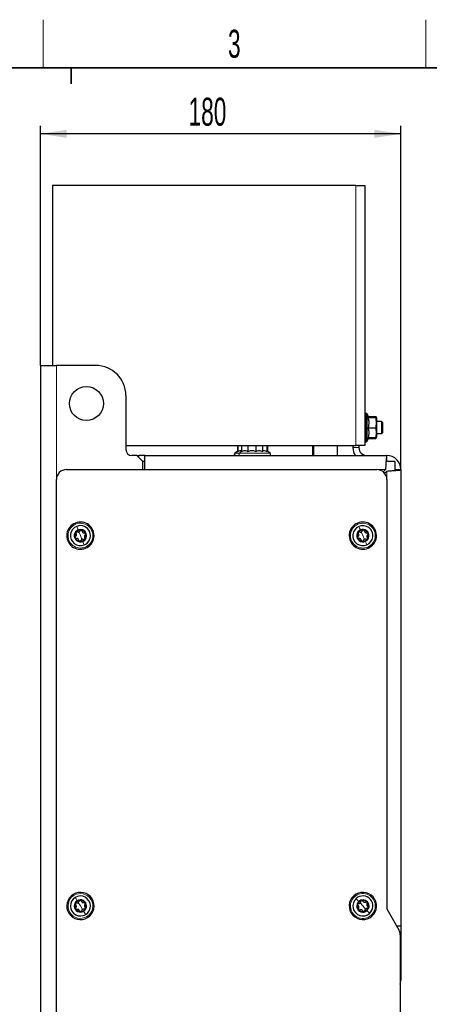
# Paper-space layout 'Blatt2' of a CAD drawing. Header units: millimetres. Extents: x 5 to 418, y 2 to 292.
# Tile 8 of 29: x 119 to 170, y 166 to 288. Entities that reach past the tile are written whole.
import ezdxf

# ---------------------------------------------------------------- set-up
doc = ezdxf.new("R2010")
doc.units = ezdxf.units.MM
doc.layers.add('SLD-0', color=7, linetype='Continuous')
doc.styles.add('SLDTEXTSTYLE0', font='TXT', dxfattribs={"width": 0.605})
doc.dimstyles.new('SLDDIMSTYLE0', dxfattribs={"dimtxt": 3.5, "dimasz": 3.302, "dimexe": 0, "dimexo": 0.0625, "dimgap": 0.875, "dimtad": 1, "dimlfac": 4, "dimrnd": 1e-09, "dimzin": 12, "dimdsep": 46, "dimtxsty": 'SLDTEXTSTYLE0', "dimsah": 1, "dimcen": 0.09, "dimadec": 0, "dimazin": 3, "dimtfac": 1, "dimtofl": 0, "dimtmove": 0, "dimatfit": 3, "dimfxl": 1, "dimfrac": 2, "dimtolj": 1, "dimtzin": 12, "dimarcsym": 0})

# ---------------------------------------------------------------- blocks, each defined once
blk = doc.blocks.new('_D_13')
at = {"layer": 'SLD-0', "color": 7}
for p, q in [((121.15, 245.31), (121.15, 275.24)), ((166.15, 274.24), (121.15, 274.24)), ((166.15, 232.31), (166.15, 275.24))]:
    blk.add_line(p, q, dxfattribs=at)
for points in [[(121.15, 274.24), (124.45, 273.74), (124.45, 274.75)], [(166.15, 274.24), (162.85, 274.75), (162.85, 273.74)]]:
    blk.add_solid(points, dxfattribs=at)
at = {"layer": 'SLD-0', "color": 7, "insert": (139.64, 278.76), "char_height": 3.5, "attachment_point": 1, "style": 'SLDTEXTSTYLE0'}
blk.add_mtext('180', dxfattribs=at)

psp = doc.layouts.new('Blatt2')

# ---------------------------------------------------------------- linework, layer by layer
at = {"color": 7, "linetype": 'Continuous', "lineweight": 25}
for p, q in [((122.6473, 267.8134), (122.6473, 245.3134)), ((160.5223, 267.8134), (122.6473, 267.8134)), ((160.5223, 267.8134), (161.6473, 267.8134)), ((161.6473, 267.8134), (161.6473, 235.3134)), ((121.1473, 245.3134), (123.1473, 245.3134)), ((121.1473, 245.3134), (121.1473, 87.8134)), ((128.0723, 245.3134), (123.1473, 245.3134)), ((131.8223, 241.5634), (131.8223, 234.8134)), ((161.8177, 239.3384), (161.7723, 239.3384)), ((162.1422, 238.8134), (161.931, 239.2662)), ((162.052, 238.8218), (163.02, 238.8218)), ((162.052, 238.8048), (163.02, 238.8048)), ((162.0859, 238.934), (163.02, 238.934)), ((163.0438, 238.8329), (163.02, 238.934)), ((163.0973, 238.8135), (163.0867, 238.8401)), ((163.1473, 238.6884), (163.0973, 238.8135)), ((163.1473, 237.5501), (163.1473, 238.6884)), ((162.052, 237.5463), (163.02, 237.5463)), ((163.7473, 238.3134), (163.1473, 238.3134)), ((163.1473, 236.4384), (163.1473, 237.5501)), ((163.8973, 238.1634), (163.7473, 238.3134)), ((163.7473, 238.0143), (163.7473, 238.3134)), ((163.7473, 236.8134), (163.7473, 238.0143)), ((163.8973, 237.9241), (163.8973, 238.1634)), ((163.8973, 236.9634), (163.8973, 237.9241)), ((161.931, 235.8605), (162.1382, 236.3049)), ((162.052, 236.3049), (163.02, 236.3049)), ((162.0859, 236.1927), (163.02, 236.1927)), ((163.0867, 236.2867), (163.0973, 236.3133)), ((163.0973, 236.3133), (163.1473, 236.4384)), ((163.1473, 236.8134), (163.7473, 236.8134)), ((163.7473, 236.8134), (163.8973, 236.9634)), ((131.8223, 235.3134), (160.5223, 235.3134)), ((145.7474, 235.3134), (145.7474, 234.5936)), ((145.7885, 235.3134), (145.7885, 234.5926)), ((146.2524, 235.3134), (146.2524, 234.5926)), ((147.0497, 235.3134), (147.0497, 234.5926)), ((148.0478, 235.3134), (148.0478, 234.5926)), ((148.8835, 235.3134), (148.8835, 234.5926)), ((149.4178, 235.3134), (149.4178, 234.5926)), ((149.4561, 235.3134), (149.4561, 234.6203)), ((149.4815, 235.3134), (149.4815, 234.6038)), ((149.4973, 235.3134), (149.4973, 234.5936)), ((155.0973, 235.3134), (155.0973, 234.0634)), ((155.245, 235.3134), (155.245, 234.0634)), ((158.245, 234.0634), (158.245, 235.3134)), ((160.1473, 235.3134), (160.1473, 235.0634)), ((161.6473, 235.3134), (160.5223, 235.3134)), ((160.8973, 235.3134), (160.8973, 235.0634)), ((161.7723, 235.7884), (161.8177, 235.7884)), ((133.1973, 234.0634), (132.5723, 234.0634)), ((133.1973, 234.0634), (133.4473, 234.0634)), ((133.9473, 233.3134), (133.1973, 234.0634)), ((133.4473, 233.8134), (133.4473, 234.0634)), ((134.1973, 234.0634), (133.4473, 234.0634)), ((134.1973, 232.3134), (134.1973, 234.0634)), ((134.1973, 234.0634), (164.3973, 234.0634)), ((145.7885, 234.6203), (145.4269, 234.3851)), ((145.7885, 234.6203), (145.4269, 234.3851)), ((149.8178, 234.3851), (149.4178, 234.6453)), ((149.8178, 234.3851), (149.4178, 234.6453)), ((164.3973, 233.3384), (164.3973, 234.0634)), ((134.1973, 233.3384), (133.9223, 233.3384)), ((133.9473, 232.3134), (133.9473, 233.3134)), ((165.3973, 233.3384), (164.3025, 233.3384)), ((165.3973, 233.3384), (165.3973, 232.2172)), ((124.3973, 232.3134), (163.1473, 232.3134)), ((164.2206, 232.3134), (163.9384, 232.0312)), ((164.1152, 231.8544), (164.3973, 232.1366)), ((165.3973, 232.3134), (166.1473, 232.3134)), ((166.1473, 232.3134), (166.1473, 175.3134)), ((123.1473, 102.0634), (123.1473, 231.0634)), ((164.3973, 231.0634), (164.3973, 177.4384)), ((164.3973, 177.4384), (165.9049, 174.8273)), ((166.1473, 175.3134), (165.6242, 175.3134)), ((166.1473, 175.3134), (166.1473, 174.5634)), ((166.019, 174.5634), (166.1473, 174.5634)), ((166.0723, 174.2023), (166.0723, 158.9245)), ((166.1473, 174.5634), (166.1473, 173.8134)), ((166.1473, 173.8134), (166.1473, 168.5634))]:
    psp.add_line(p, q, dxfattribs=at)
at = {"color": 7, "linetype": 'Continuous', "lineweight": 18}
for p, q in [((160.5223, 267.8134), (160.5223, 235.3134)), ((123.1473, 231.0634), (123.1473, 245.3134)), ((161.7723, 239.3384), (161.7723, 235.7884)), ((161.8177, 235.7884), (161.8177, 239.3384)), ((161.931, 239.2662), (161.931, 235.8605)), ((160.8973, 235.0634), (160.1473, 235.0634)), ((145.4841, 234.3851), (145.4269, 234.3851)), ((145.9967, 234.3851), (145.4269, 234.3851)), ((145.8106, 234.6032), (145.4841, 234.3851)), ((145.4841, 234.3851), (149.8178, 234.3851)), ((146.245, 234.6032), (145.9967, 234.3851)), ((163.1473, 232.3134), (164.2206, 232.3134)), ((164.3973, 232.1366), (164.3973, 231.0634)), ((126.1473, 224.0634), (125.9591, 224.5368)), ((126.1473, 224.0634), (126.3356, 223.5899)), ((161.3973, 224.0634), (161.1956, 224.5312)), ((161.3973, 224.0634), (161.5991, 223.5955)), ((126.1473, 177.8134), (125.8798, 178.2469)), ((126.1473, 177.8134), (126.4149, 177.3798)), ((161.3973, 177.8134), (161.0586, 178.1939)), ((161.3973, 177.8134), (161.7361, 177.4329)), ((166.1473, 173.8134), (166.0723, 173.8134)), ((166.0723, 168.5634), (166.1473, 168.5634))]:
    psp.add_line(p, q, dxfattribs=at)
at = {"color": 7, "linetype": 'Continuous', "lineweight": 18, "flags": 128}
for points in [[(125.5747, 225.5037), (125.5535, 225.5571), (125.5355, 225.6023), (125.5235, 225.6325), (125.5193, 225.6431)], [(125.6856, 225.225), (125.7629, 225.0305), (125.8629, 224.7789)], [(160.7837, 225.4867), (160.7609, 225.5394), (160.7417, 225.5841), (160.7288, 225.614), (160.7243, 225.6245)], [(160.9024, 225.2112), (160.9853, 225.0191), (161.0925, 224.7705)], [(126.6091, 222.9018), (126.5318, 223.0962), (126.4318, 223.3478)], [(126.7199, 222.623), (126.7412, 222.5697), (126.7591, 222.5245), (126.7711, 222.4942), (126.7754, 222.4836)], [(161.8922, 222.9155), (161.8094, 223.1076), (161.7022, 223.3563)], [(162.011, 222.64), (162.0337, 222.5873), (162.053, 222.5426), (162.0659, 222.5128), (162.0704, 222.5023)], [(125.3333, 179.1324), (125.3032, 179.1813), (125.2776, 179.2227), (125.2605, 179.2504), (125.2545, 179.2601)], [(125.4909, 178.8771), (125.6007, 178.6991), (125.743, 178.4686)], [(160.3666, 178.971), (160.3285, 179.0139), (160.2961, 179.0502), (160.2745, 179.0745), (160.2669, 179.0831)], [(160.5661, 178.747), (160.7053, 178.5907), (160.8853, 178.3885)], [(126.8038, 176.7496), (126.6939, 176.9277), (126.5517, 177.1581)], [(162.2286, 176.8798), (162.0894, 177.0361), (161.9094, 177.2383)], [(126.9614, 176.4943), (126.9915, 176.4455), (127.0171, 176.4041), (127.0341, 176.3764), (127.0401, 176.3667)], [(162.428, 176.6557), (162.4662, 176.6129), (162.4986, 176.5765), (162.5202, 176.5522), (162.5278, 176.5437)]]:
    psp.add_lwpolyline(points, dxfattribs=at)
at = {"color": 7, "linetype": 'Continuous', "lineweight": 25, "flags": 128}
for points in [[(162.5278, 176.5437), (162.7538, 176.7886), (162.9276, 177.073), (163.0427, 177.3857), (163.0945, 177.7149), (163.0811, 178.0479), (163.003, 178.3719), (162.8632, 178.6744), (162.667, 178.9438), (162.4221, 179.1698), (162.1378, 179.3437), (161.825, 179.4587), (161.4958, 179.5105), (161.1628, 179.4971), (160.8388, 179.419), (160.5363, 179.2792), (160.2669, 179.0831)], [(166.0723, 168.0565), (166.1137, 168.222), (166.1473, 168.5634)]]:
    psp.add_lwpolyline(points, dxfattribs=at)
at = {"color": 7, "linetype": 'Continuous', "lineweight": 25}
psp.add_circle((126.8973, 240.5634), 2.125, dxfattribs=at)
for centre, radius, start, end in [((128.0723, 241.5634), 3.75, 0.000037, 90.000006), ((161.7723, 239.2134), 0.125, 89.99921, 179.996521), ((161.8177, 239.2134), 0.125, 24.99181, 90.013399), ((161.8973, 235.0634), 1.75, 179.999487, 214.850361), ((161.8973, 235.0634), 1, 180.000303, 269.99959), ((161.7723, 235.9134), 0.125, 180.003479, 270.00079), ((161.8177, 235.9134), 0.125, 270.006365, 334.988425), ((132.5723, 234.8134), 0.75, 180.000019, 269.999626), ((145.5223, 234.2384), 0.175, 123.047381, 270.000151), ((149.7223, 234.2384), 0.175, 269.999762, 56.952668), ((164.3974, 232.3134), 1.75, 359.999784, 90.00046), ((124.3973, 231.0634), 1.25, 90.000401, 179.999941), ((163.1473, 231.0634), 1.25, 0.000205, 89.999539), ((126.1473, 224.0634), 1.7, 111.680044, 291.680101), ((126.1473, 224.0634), 1.25, 111.679883, 291.680224), ((126.1473, 224.0634), 1.7, 291.68003, 111.680114), ((126.1473, 224.0634), 1.25, 291.68013, 111.679977), ((161.3973, 224.0634), 1.7, 113.32329, 293.323427), ((161.3973, 224.0634), 1.25, 113.323273, 293.323434), ((161.3973, 224.0634), 1.7, 293.323293, 113.323423), ((161.3973, 224.0634), 1.25, 293.323273, 113.323434), ((126.1473, 224.0634), 0.77, 111.67993, 291.680134), ((126.1473, 224.0634), 0.7, 141.679792, 201.680181), ((126.1473, 224.0634), 0.7, 201.678998, 261.680454), ((126.1473, 224.0634), 0.7, 81.67967, 141.680239), ((126.1473, 224.0634), 0.77, 291.680226, 111.679839), ((126.1473, 224.0634), 0.7, 21.680158, 81.68044), ((126.1473, 224.0634), 0.7, 321.680346, 21.679803), ((161.3973, 224.0634), 0.77, 113.323126, 293.323491), ((161.3973, 224.0634), 0.7, 143.323084, 203.323242), ((161.3973, 224.0634), 0.7, 83.322953, 143.324224), ((161.3973, 224.0634), 0.77, 293.323244, 113.323374), ((161.3973, 224.0634), 0.7, 23.323303, 83.32293), ((161.3973, 224.0634), 0.7, 323.322944, 23.323685), ((126.1473, 224.0634), 0.7, 261.67958, 321.680217), ((161.3973, 224.0634), 0.7, 203.323019, 263.324374), ((161.3973, 224.0634), 0.7, 263.323317, 323.32274), ((126.1473, 177.8134), 1.7, 121.680086, 301.68001), ((126.1473, 177.8134), 1.25, 121.679959, 301.680146), ((126.1473, 177.8134), 1.7, 301.680099, 121.679997), ((126.1473, 177.8134), 0.77, 121.679981, 301.680239), ((126.1473, 177.8134), 1.25, 301.679893, 121.680212), ((126.1473, 177.8134), 0.7, 91.679746, 151.680843), ((126.1473, 177.8134), 0.77, 301.680086, 121.680134), ((126.1473, 177.8134), 0.7, 31.680362, 91.67926), ((161.3973, 177.8134), 1.7, 131.680152, 311.679908), ((161.3973, 177.8134), 1.25, 131.679909, 311.680165), ((161.3973, 177.8134), 1.25, 311.680173, 131.679901), ((161.3973, 177.8134), 0.77, 131.679837, 311.680439), ((161.3973, 177.8134), 0.7, 101.680395, 161.680072), ((161.3973, 177.8134), 0.77, 311.680191, 131.680085), ((161.3973, 177.8134), 0.7, 41.680291, 101.679108), ((126.1473, 177.8134), 0.7, 151.680078, 211.680309), ((126.1473, 177.8134), 0.7, 211.679478, 271.681073), ((126.1473, 177.8134), 0.7, 271.680035, 331.679515), ((126.1473, 177.8134), 0.7, 331.680207, 31.679874), ((161.3973, 177.8134), 0.7, 161.680287, 221.679722), ((161.3973, 177.8134), 0.7, 221.679693, 281.680863), ((161.3973, 177.8134), 0.7, 281.680586, 341.678969), ((161.3973, 177.8134), 0.7, 341.679826, 41.680183), ((164.8224, 174.2023), 1.25, 359.999348, 30.000415)]:
    psp.add_arc(centre, radius, start, end, dxfattribs=at)
at = {"color": 7, "linetype": 'Continuous', "lineweight": 18}
for centre, start, end in [((126.1473, 224.0634), 111.680012, 291.680122), ((126.1473, 224.0634), 291.680012, 111.680122), ((161.3973, 224.0634), 113.323276, 293.323286), ((161.3973, 224.0634), 293.323416, 113.323147), ((126.1473, 177.8134), 121.68007, 301.679912), ((126.1473, 177.8134), 301.680125, 121.679858), ((161.3973, 177.8134), 131.679973, 311.68009), ((161.3973, 177.8134), 311.679973, 131.68009)]:
    psp.add_arc(centre, 1.55, start, end, dxfattribs=at)
at = {"color": 7, "linetype": 'Continuous', "lineweight": 25}
for points, knots in [([(162.1357, 238.8135), (162.1377, 238.8131), (162.1605, 238.8091), (162.0848, 238.8069), (162.0606, 238.8053), (162.052, 238.8048)], [0, 0, 0, 0, 0.0579464, 0.66290911, 1, 1, 1, 1]), ([(162.052, 238.8048), (162.0858, 238.6552), (162.1545, 238.3522), (162.1408, 237.9222), (162.0783, 237.6579), (162.052, 237.5463)], [0, 0, 0, 0, 0.36031839, 0.73014724, 1, 1, 1, 1]), ([(163.02, 238.934), (163.0318, 238.9225), (163.0589, 238.8961), (163.0695, 238.8596), (163.0755, 238.839)], [0, 0, 0, 0, 0.43695614, 1, 1, 1, 1]), ([(163.02, 238.8048), (163.0296, 238.8053), (163.0526, 238.8065), (163.1264, 238.8142), (163.0506, 238.82), (163.0273, 238.8214), (163.02, 238.8218)], [0, 0, 0, 0, 0.20836766, 0.50023005, 0.84419364, 1, 1, 1, 1]), ([(163.02, 237.5463), (163.0528, 237.721), (163.1194, 238.0754), (163.0846, 238.5024), (163.0333, 238.7427), (163.02, 238.8048)], [0, 0, 0, 0, 0.41873755, 0.84974413, 1, 1, 1, 1]), ([(162.052, 237.5463), (162.0858, 237.3989), (162.1545, 237.1), (162.1408, 236.6756), (162.0783, 236.4149), (162.052, 236.3049)], [0, 0, 0, 0, 0.36036359, 0.73007325, 1, 1, 1, 1]), ([(163.02, 236.3049), (163.0528, 236.4772), (163.1194, 236.8267), (163.0846, 237.2481), (163.0333, 237.4851), (163.02, 237.5463)], [0, 0, 0, 0, 0.41876755, 0.84969971, 1, 1, 1, 1]), ([(163.0935, 236.3133), (163.0798, 236.3109), (163.0555, 236.3066), (163.0308, 236.3055), (163.02, 236.3049)], [0, 0, 0, 0, 0.562193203, 1, 1, 1, 1]), ([(163.02, 236.1927), (163.0284, 236.2013), (163.0611, 236.2344), (163.0764, 236.2792), (163.0877, 236.3124)], [0, 0, 0, 0, 0.25865519, 1, 1, 1, 1]), ([(145.7885, 234.5926), (145.8898, 234.6436), (146.0017, 234.7), (146.124, 234.7155), (146.1356, 234.717)], [0, 0, 0, 0, 0.905126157, 1, 1, 1, 1]), ([(146.1353, 234.7167), (146.1395, 234.7151), (146.1931, 234.6941), (146.224, 234.6413), (146.2524, 234.5926)], [0, 0, 0, 0, 0.07917002, 1, 1, 1, 1]), ([(146.2524, 234.5926), (146.3976, 234.6439), (146.5513, 234.6981), (146.7121, 234.7132), (146.7211, 234.7141)], [0, 0, 0, 0, 0.94447506, 1, 1, 1, 1]), ([(146.7205, 234.7142), (146.7269, 234.7134), (146.8431, 234.698), (146.9493, 234.6438), (147.0497, 234.5926)], [0, 0, 0, 0, 0.05530158, 1, 1, 1, 1]), ([(147.0497, 234.5926), (147.1981, 234.6433), (147.3638, 234.6998), (147.5368, 234.715), (147.5547, 234.7166)], [0, 0, 0, 0, 0.89637622, 1, 1, 1, 1]), ([(147.5533, 234.7169), (147.5703, 234.7154), (147.74, 234.7005), (147.902, 234.6437), (148.0478, 234.5926)], [0, 0, 0, 0, 0.10013165, 1, 1, 1, 1]), ([(148.0478, 234.5926), (148.1575, 234.6437), (148.2735, 234.6978), (148.3986, 234.7132), (148.4054, 234.7141)], [0, 0, 0, 0, 0.94552464, 1, 1, 1, 1]), ([(148.4048, 234.7144), (148.4133, 234.7137), (148.5775, 234.6989), (148.7346, 234.6443), (148.8835, 234.5926)], [0, 0, 0, 0, 0.05197007, 1, 1, 1, 1]), ([(148.8835, 234.5926), (148.9251, 234.642), (148.9707, 234.6961), (149.0355, 234.715), (149.0412, 234.7166)], [0, 0, 0, 0, 0.91305234, 1, 1, 1, 1]), ([(149.0404, 234.7169), (149.0534, 234.7154), (149.1854, 234.7001), (149.3076, 234.6436), (149.4178, 234.5926)], [0, 0, 0, 0, 0.09831222, 1, 1, 1, 1]), ([(164.3973, 234.0634), (164.3835, 234.0307), (164.3322, 233.909), (164.3221, 233.6252), (164.2763, 233.2043), (164.2491, 232.7479), (164.2289, 232.4398), (164.2206, 232.3134)], [0, 0, 0, 0, 0.06017244, 0.2237681, 0.47450569, 0.78440518, 1, 1, 1, 1]), ([(164.3973, 232.1366), (164.5906, 232.1496), (164.9552, 232.1742), (165.4539, 232.2027), (165.8228, 232.254), (166.0561, 232.2553), (166.1337, 232.3047), (166.1473, 232.3134)], [0, 0, 0, 0, 0.32965356, 0.62216063, 0.84465553, 0.97260155, 1, 1, 1, 1]), ([(125.5466, 223.9711), (125.5353, 223.9616), (125.5122, 223.942), (125.4914, 223.8999), (125.4835, 223.8518), (125.4924, 223.8206), (125.4969, 223.8048)], [0, 0, 0, 0, 0.23670724, 0.48282242, 0.73851678, 1, 1, 1, 1]), ([(125.4969, 223.8048), (125.5044, 223.7902), (125.5194, 223.7614), (125.5581, 223.7319), (125.6021, 223.7156), (125.6324, 223.7172), (125.6473, 223.718)], [0, 0, 0, 0, 0.26158955, 0.5166969, 0.7622832, 1, 1, 1, 1]), ([(125.5466, 223.9711), (125.5709, 223.9925), (125.608, 224.0251), (125.6369, 224.0855), (125.6504, 224.1357), (125.652, 224.1877), (125.6418, 224.2541), (125.6154, 224.2963), (125.5982, 224.3238)], [0, 0, 0, 0, 0.24048725, 0.3681784, 0.49889953, 0.63015138, 0.75851644, 1, 1, 1, 1]), ([(125.5981, 224.4974), (125.5893, 224.4836), (125.5719, 224.4562), (125.5657, 224.408), (125.5735, 224.3617), (125.59, 224.3363), (125.5982, 224.3238)], [0, 0, 0, 0, 0.26142584, 0.51654789, 0.76215797, 1, 1, 1, 1]), ([(125.7671, 224.5375), (125.7531, 224.5425), (125.7246, 224.5527), (125.6777, 224.5497), (125.6322, 224.5325), (125.6096, 224.5092), (125.5981, 224.4974)], [0, 0, 0, 0, 0.23667922, 0.48298188, 0.73872965, 1, 1, 1, 1]), ([(125.7671, 224.5375), (125.7977, 224.5272), (125.8445, 224.5113), (125.9113, 224.5165), (125.9614, 224.5299), (126.0073, 224.5545), (126.0598, 224.5966), (126.083, 224.6405), (126.0983, 224.6692)], [0, 0, 0, 0, 0.240452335, 0.368137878, 0.498861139, 0.630119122, 0.758490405, 1, 1, 1, 1]), ([(126.2486, 224.756), (126.2322, 224.7567), (126.1998, 224.7582), (126.1549, 224.7394), (126.1187, 224.7095), (126.105, 224.6825), (126.0983, 224.6692)], [0, 0, 0, 0, 0.26160761, 0.51671088, 0.76238449, 1, 1, 1, 1]), ([(126.3678, 224.6297), (126.3652, 224.6443), (126.3598, 224.6741), (126.3337, 224.7132), (126.2961, 224.7441), (126.2646, 224.752), (126.2486, 224.756)], [0, 0, 0, 0, 0.23670323, 0.48286509, 0.73853865, 1, 1, 1, 1]), ([(126.3678, 224.6297), (126.3742, 224.5981), (126.3838, 224.5496), (126.4217, 224.4943), (126.4584, 224.4576), (126.5026, 224.4302), (126.5653, 224.4058), (126.615, 224.4076), (126.6474, 224.4088)], [0, 0, 0, 0, 0.24047609, 0.36816145, 0.4988736, 0.63013565, 0.75850417, 1, 1, 1, 1]), ([(126.7481, 224.1556), (126.7238, 224.1343), (126.6866, 224.1016), (126.6577, 224.0413), (126.6443, 223.9911), (126.6427, 223.9391), (126.6529, 223.8726), (126.6793, 223.8305), (126.6965, 223.803)], [0, 0, 0, 0, 0.2404697, 0.36816254, 0.49888208, 0.63013371, 0.75849836, 1, 1, 1, 1]), ([(126.7978, 224.322), (126.7902, 224.3366), (126.7753, 224.3654), (126.7366, 224.3948), (126.6926, 224.4112), (126.6623, 224.4096), (126.6474, 224.4088)], [0, 0, 0, 0, 0.26157051, 0.51667951, 0.76228437, 1, 1, 1, 1]), ([(126.6965, 223.6293), (126.7054, 223.6432), (126.7228, 223.6706), (126.729, 223.7188), (126.7212, 223.7651), (126.7046, 223.7905), (126.6965, 223.803)], [0, 0, 0, 0, 0.2614208, 0.51654405, 0.76219312, 1, 1, 1, 1]), ([(126.7481, 224.1556), (126.7594, 224.1652), (126.7825, 224.1848), (126.8033, 224.2269), (126.8112, 224.2749), (126.8023, 224.3062), (126.7978, 224.322)], [0, 0, 0, 0, 0.23673476, 0.48284218, 0.73852705, 1, 1, 1, 1]), ([(160.7995, 223.954), (160.7885, 223.944), (160.7659, 223.9238), (160.7463, 223.8811), (160.7398, 223.8329), (160.7496, 223.8019), (160.7545, 223.7862)], [0, 0, 0, 0, 0.23669591, 0.48284073, 0.73850619, 1, 1, 1, 1]), ([(160.7995, 223.954), (160.8232, 223.976), (160.8594, 224.0097), (160.8865, 224.0709), (160.8985, 224.1214), (160.8986, 224.1734), (160.8865, 224.2396), (160.8589, 224.2809), (160.8409, 224.3079)], [0, 0, 0, 0, 0.24047712, 0.36817951, 0.49888866, 0.63014334, 0.75850364, 1, 1, 1, 1]), ([(160.8359, 224.4815), (160.8275, 224.4674), (160.8108, 224.4395), (160.806, 224.3912), (160.8152, 224.3451), (160.8324, 224.3202), (160.8409, 224.3079)], [0, 0, 0, 0, 0.261407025, 0.516514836, 0.762174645, 1, 1, 1, 1]), ([(161.0037, 224.5264), (160.9896, 224.531), (160.9608, 224.5404), (160.914, 224.5361), (160.8689, 224.5176), (160.847, 224.4936), (160.8359, 224.4815)], [0, 0, 0, 0, 0.23667754, 0.48297761, 0.73871583, 1, 1, 1, 1]), ([(161.0037, 224.5264), (161.0345, 224.5169), (161.0818, 224.5024), (161.1484, 224.5095), (161.1981, 224.5244), (161.2433, 224.5503), (161.2945, 224.5939), (161.3165, 224.6384), (161.3309, 224.6675)], [0, 0, 0, 0, 0.240450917, 0.368138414, 0.498859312, 0.630121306, 0.758500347, 1, 1, 1, 1]), ([(161.4787, 224.7586), (161.4623, 224.7589), (161.4298, 224.7594), (161.3855, 224.7394), (161.3502, 224.7084), (161.3373, 224.681), (161.3309, 224.6675)], [0, 0, 0, 0, 0.261602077, 0.516696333, 0.762360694, 1, 1, 1, 1]), ([(161.6015, 224.6358), (161.5984, 224.6504), (161.5922, 224.68), (161.565, 224.7183), (161.5265, 224.7481), (161.4948, 224.7551), (161.4787, 224.7586)], [0, 0, 0, 0, 0.23669461, 0.48283777, 0.73853429, 1, 1, 1, 1]), ([(161.6015, 224.6358), (161.6087, 224.6043), (161.6198, 224.5561), (161.6592, 224.502), (161.697, 224.4664), (161.742, 224.4403), (161.8053, 224.4177), (161.8549, 224.4209), (161.8873, 224.423)], [0, 0, 0, 0, 0.240478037, 0.368167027, 0.498883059, 0.63013755, 0.758504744, 1, 1, 1, 1]), ([(162.0401, 224.3405), (162.0321, 224.3549), (162.0163, 224.3832), (161.9768, 224.4116), (161.9324, 224.4267), (161.9022, 224.4242), (161.8873, 224.423)], [0, 0, 0, 0, 0.26158748, 0.51669091, 0.76228638, 1, 1, 1, 1]), ([(161.9952, 224.1728), (161.9715, 224.1508), (161.9353, 224.1171), (161.9082, 224.0559), (161.8962, 224.0054), (161.896, 223.9534), (161.9082, 223.8872), (161.9357, 223.8458), (161.9537, 223.8188)], [0, 0, 0, 0, 0.24047679, 0.36816199, 0.49887096, 0.63012546, 0.75850397, 1, 1, 1, 1]), ([(161.9588, 223.6453), (161.9672, 223.6594), (161.9838, 223.6872), (161.9887, 223.7356), (161.9795, 223.7816), (161.9622, 223.8066), (161.9537, 223.8188)], [0, 0, 0, 0, 0.26144361, 0.51655227, 0.76217385, 1, 1, 1, 1]), ([(161.9952, 224.1728), (162.0062, 224.1827), (162.0288, 224.2029), (162.0484, 224.2456), (162.0549, 224.2939), (162.0451, 224.3249), (162.0401, 224.3405)], [0, 0, 0, 0, 0.23672554, 0.48283541, 0.73854167, 1, 1, 1, 1]), ([(125.9268, 223.497), (125.9205, 223.5287), (125.9108, 223.5772), (125.873, 223.6324), (125.8362, 223.6691), (125.792, 223.6965), (125.7293, 223.7209), (125.6797, 223.7191), (125.6473, 223.718)], [0, 0, 0, 0, 0.24047473, 0.368175, 0.49888642, 0.63013774, 0.75850553, 1, 1, 1, 1]), ([(125.9268, 223.497), (125.9295, 223.4824), (125.9349, 223.4526), (125.9609, 223.4135), (125.9986, 223.3827), (126.0301, 223.3748), (126.046, 223.3707)], [0, 0, 0, 0, 0.23667233, 0.48283697, 0.73852688, 1, 1, 1, 1]), ([(126.046, 223.3707), (126.0625, 223.37), (126.0949, 223.3686), (126.1398, 223.3874), (126.1759, 223.4173), (126.1897, 223.4443), (126.1964, 223.4576)], [0, 0, 0, 0, 0.26161829, 0.5167118, 0.76238494, 1, 1, 1, 1]), ([(126.5276, 223.5892), (126.497, 223.5996), (126.4501, 223.6155), (126.3834, 223.6103), (126.3332, 223.5968), (126.2874, 223.5723), (126.2349, 223.5302), (126.2116, 223.4863), (126.1964, 223.4576)], [0, 0, 0, 0, 0.240454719, 0.368139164, 0.498861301, 0.630122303, 0.758492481, 1, 1, 1, 1]), ([(126.5276, 223.5892), (126.5415, 223.5842), (126.5701, 223.574), (126.6169, 223.577), (126.6625, 223.5942), (126.6851, 223.6176), (126.6965, 223.6293)], [0, 0, 0, 0, 0.23667715, 0.48298905, 0.73874641, 1, 1, 1, 1]), ([(160.7545, 223.7862), (160.7625, 223.7719), (160.7783, 223.7435), (160.8178, 223.7152), (160.8623, 223.7001), (160.8925, 223.7026), (160.9074, 223.7038)], [0, 0, 0, 0, 0.2615695, 0.51668259, 0.76228736, 1, 1, 1, 1]), ([(161.1932, 223.4909), (161.1859, 223.5224), (161.1749, 223.5706), (161.1354, 223.6247), (161.0977, 223.6604), (161.0527, 223.6865), (160.9893, 223.7091), (160.9397, 223.7059), (160.9074, 223.7038)], [0, 0, 0, 0, 0.24047697, 0.36816539, 0.49888084, 0.63013475, 0.75850582, 1, 1, 1, 1]), ([(161.1932, 223.4909), (161.1962, 223.4764), (161.2025, 223.4468), (161.2297, 223.4085), (161.2682, 223.3787), (161.2999, 223.3717), (161.316, 223.3681)], [0, 0, 0, 0, 0.23669461, 0.48283777, 0.73853429, 1, 1, 1, 1]), ([(161.316, 223.3681), (161.3324, 223.3679), (161.3649, 223.3674), (161.4092, 223.3874), (161.4444, 223.4184), (161.4574, 223.4458), (161.4638, 223.4592)], [0, 0, 0, 0, 0.26161234, 0.51670742, 0.76238142, 1, 1, 1, 1]), ([(161.791, 223.6003), (161.7601, 223.6098), (161.7129, 223.6243), (161.6463, 223.6172), (161.5965, 223.6024), (161.5514, 223.5765), (161.5002, 223.5329), (161.4782, 223.4883), (161.4638, 223.4592)], [0, 0, 0, 0, 0.240450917, 0.368138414, 0.498859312, 0.630121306, 0.758500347, 1, 1, 1, 1]), ([(161.791, 223.6003), (161.8051, 223.5957), (161.8339, 223.5863), (161.8807, 223.5907), (161.9257, 223.6092), (161.9477, 223.6332), (161.9588, 223.6453)], [0, 0, 0, 0, 0.23667651, 0.48298575, 0.7387335, 1, 1, 1, 1]), ([(125.6905, 178.2143), (125.7225, 178.2094), (125.7714, 178.2019), (125.8362, 178.2186), (125.8833, 178.2406), (125.9241, 178.2727), (125.9685, 178.3233), (125.9838, 178.3706), (125.9938, 178.4014)], [0, 0, 0, 0, 0.240453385, 0.368136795, 0.498865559, 0.630114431, 0.758485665, 1, 1, 1, 1]), ([(126.1268, 178.5131), (126.1105, 178.5109), (126.0783, 178.5067), (126.0374, 178.4805), (126.007, 178.4447), (125.9982, 178.4157), (125.9938, 178.4014)], [0, 0, 0, 0, 0.26161575, 0.51670476, 0.76240134, 1, 1, 1, 1]), ([(126.2661, 178.4094), (126.261, 178.4233), (126.2505, 178.4518), (126.2181, 178.4857), (126.1756, 178.5096), (126.1432, 178.5119), (126.1268, 178.5131)], [0, 0, 0, 0, 0.23665936, 0.48282773, 0.73852231, 1, 1, 1, 1]), ([(126.2661, 178.4094), (126.2779, 178.3793), (126.2958, 178.3332), (126.3427, 178.2854), (126.3853, 178.2557), (126.4335, 178.2363), (126.4995, 178.2232), (126.5481, 178.2336), (126.5798, 178.2404)], [0, 0, 0, 0, 0.24049013, 0.36816957, 0.49888679, 0.63014069, 0.75850615, 1, 1, 1, 1]), ([(160.8779, 178.1289), (160.9102, 178.1296), (160.9596, 178.1307), (161.0206, 178.1584), (161.0631, 178.1882), (161.0978, 178.227), (161.1327, 178.2845), (161.1395, 178.3337), (161.144, 178.3658)], [0, 0, 0, 0, 0.24044857, 0.36813988, 0.49886155, 0.63011678, 0.75850299, 1, 1, 1, 1]), ([(161.2556, 178.4989), (161.2399, 178.4939), (161.209, 178.4842), (161.1732, 178.4512), (161.1495, 178.4107), (161.1458, 178.3806), (161.144, 178.3658)], [0, 0, 0, 0, 0.26161416, 0.51668624, 0.76235931, 1, 1, 1, 1]), ([(161.4108, 178.421), (161.4033, 178.4338), (161.3881, 178.46), (161.3502, 178.4878), (161.3043, 178.5039), (161.272, 178.5006), (161.2556, 178.4989)], [0, 0, 0, 0, 0.236687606, 0.482838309, 0.738533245, 1, 1, 1, 1]), ([(161.4108, 178.421), (161.4276, 178.3934), (161.4533, 178.3511), (161.5078, 178.3122), (161.5548, 178.2903), (161.6057, 178.2796), (161.673, 178.2781), (161.7191, 178.2968), (161.7491, 178.309)], [0, 0, 0, 0, 0.2404796, 0.36816907, 0.49888346, 0.63013662, 0.75850468, 1, 1, 1, 1]), ([(161.9201, 178.2789), (161.908, 178.29), (161.8841, 178.3119), (161.8377, 178.3264), (161.7907, 178.3267), (161.7629, 178.3148), (161.7491, 178.309)], [0, 0, 0, 0, 0.26157259, 0.51669804, 0.76228818, 1, 1, 1, 1]), ([(125.5311, 178.1455), (125.5248, 178.1303), (125.5124, 178.1003), (125.5147, 178.0517), (125.5304, 178.0075), (125.5511, 177.9853), (125.5613, 177.9744)], [0, 0, 0, 0, 0.26142781, 0.51652351, 0.76217176, 1, 1, 1, 1]), ([(125.5717, 177.6182), (125.5623, 177.6068), (125.5429, 177.5835), (125.5297, 177.5385), (125.5303, 177.4898), (125.5445, 177.4605), (125.5516, 177.4458)], [0, 0, 0, 0, 0.23669481, 0.48279479, 0.73852872, 1, 1, 1, 1]), ([(125.6905, 178.2143), (125.6759, 178.2168), (125.6461, 178.2219), (125.6004, 178.2108), (125.5586, 178.1859), (125.5403, 178.159), (125.5311, 178.1455)], [0, 0, 0, 0, 0.23668137, 0.48297714, 0.73872731, 1, 1, 1, 1]), ([(125.5516, 177.4458), (125.5616, 177.4327), (125.5814, 177.4069), (125.6246, 177.3846), (125.6708, 177.3762), (125.7003, 177.383), (125.7148, 177.3864)], [0, 0, 0, 0, 0.2615608, 0.51667741, 0.76228683, 1, 1, 1, 1]), ([(125.5717, 177.6182), (125.5919, 177.6434), (125.6229, 177.682), (125.6408, 177.7465), (125.6453, 177.7983), (125.6379, 177.8498), (125.6163, 177.9134), (125.583, 177.9504), (125.5613, 177.9744)], [0, 0, 0, 0, 0.240487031, 0.368174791, 0.498885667, 0.630145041, 0.758511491, 1, 1, 1, 1]), ([(126.0285, 177.2173), (126.0168, 177.2474), (125.9988, 177.2935), (125.952, 177.3413), (125.9094, 177.3711), (125.8611, 177.3904), (125.7952, 177.4035), (125.7466, 177.3932), (125.7148, 177.3864)], [0, 0, 0, 0, 0.24047432, 0.36816467, 0.49888243, 0.63013688, 0.75850749, 1, 1, 1, 1]), ([(126.0285, 177.2173), (126.0337, 177.2034), (126.0442, 177.175), (126.0766, 177.141), (126.1191, 177.1172), (126.1515, 177.1149), (126.1679, 177.1137)], [0, 0, 0, 0, 0.23669443, 0.4828319, 0.73853376, 1, 1, 1, 1]), ([(126.1679, 177.1137), (126.1842, 177.1158), (126.2164, 177.1201), (126.2573, 177.1463), (126.2877, 177.1821), (126.2965, 177.2111), (126.3009, 177.2253)], [0, 0, 0, 0, 0.26161277, 0.51670739, 0.76237023, 1, 1, 1, 1]), ([(126.6041, 177.4125), (126.5722, 177.4174), (126.5233, 177.4248), (126.4585, 177.4082), (126.4114, 177.3862), (126.3705, 177.354), (126.3262, 177.3035), (126.3109, 177.2562), (126.3009, 177.2253)], [0, 0, 0, 0, 0.24045159, 0.36813653, 0.49885882, 0.63011297, 0.75850003, 1, 1, 1, 1]), ([(126.743, 178.181), (126.733, 178.194), (126.7133, 178.2198), (126.6701, 178.2421), (126.6239, 178.2506), (126.5944, 178.2437), (126.5798, 178.2404)], [0, 0, 0, 0, 0.26156499, 0.51669826, 0.76228907, 1, 1, 1, 1]), ([(126.6041, 177.4125), (126.6188, 177.41), (126.6486, 177.4049), (126.6943, 177.416), (126.7361, 177.4408), (126.7543, 177.4677), (126.7636, 177.4813)], [0, 0, 0, 0, 0.23668053, 0.48298517, 0.73873444, 1, 1, 1, 1]), ([(126.7229, 178.0085), (126.7027, 177.9833), (126.6718, 177.9447), (126.6538, 177.8802), (126.6493, 177.8285), (126.6567, 177.777), (126.6784, 177.7133), (126.7116, 177.6764), (126.7334, 177.6523)], [0, 0, 0, 0, 0.24047141, 0.36815783, 0.49888776, 0.63012854, 0.75849655, 1, 1, 1, 1]), ([(126.7229, 178.0085), (126.7324, 178.0199), (126.7518, 178.0432), (126.765, 178.0883), (126.7644, 178.137), (126.7502, 178.1662), (126.743, 178.181)], [0, 0, 0, 0, 0.23673502, 0.48283408, 0.73853021, 1, 1, 1, 1]), ([(126.7636, 177.4813), (126.7698, 177.4965), (126.7823, 177.5265), (126.78, 177.575), (126.7643, 177.6192), (126.7436, 177.6414), (126.7334, 177.6523)], [0, 0, 0, 0, 0.26142721, 0.516562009, 0.762172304, 1, 1, 1, 1]), ([(160.7328, 178.0334), (160.7293, 178.0174), (160.7222, 177.9857), (160.7329, 177.9383), (160.7561, 177.8974), (160.7803, 177.8792), (160.7922, 177.8702)], [0, 0, 0, 0, 0.26141785, 0.516517, 0.76215308, 1, 1, 1, 1]), ([(160.8779, 178.1289), (160.863, 178.1288), (160.8327, 178.1286), (160.7897, 178.1098), (160.7528, 178.078), (160.7395, 178.0484), (160.7328, 178.0334)], [0, 0, 0, 0, 0.23668641, 0.48299128, 0.73874197, 1, 1, 1, 1]), ([(160.8644, 177.5212), (160.8799, 177.5496), (160.9036, 177.593), (160.9101, 177.6596), (160.9056, 177.7113), (160.8894, 177.7607), (160.857, 177.8197), (160.8178, 177.8503), (160.7922, 177.8702)], [0, 0, 0, 0, 0.24049345, 0.368165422, 0.498889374, 0.63015242, 0.758506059, 1, 1, 1, 1]), ([(160.8644, 177.5212), (160.857, 177.5084), (160.842, 177.4821), (160.8368, 177.4354), (160.8459, 177.3875), (160.8649, 177.3612), (160.8745, 177.3479)], [0, 0, 0, 0, 0.23671931, 0.48283145, 0.73851011, 1, 1, 1, 1]), ([(160.8745, 177.3479), (160.8866, 177.3368), (160.9106, 177.3149), (160.957, 177.3004), (161.0039, 177.3001), (161.0318, 177.3119), (161.0455, 177.3178)], [0, 0, 0, 0, 0.261554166, 0.51667633, 0.762282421, 1, 1, 1, 1]), ([(161.3838, 177.2058), (161.3671, 177.2334), (161.3414, 177.2756), (161.2869, 177.3146), (161.2398, 177.3365), (161.1889, 177.3471), (161.1217, 177.3486), (161.0756, 177.33), (161.0455, 177.3178)], [0, 0, 0, 0, 0.24046926, 0.36815601, 0.49887929, 0.63013354, 0.75850267, 1, 1, 1, 1]), ([(161.3838, 177.2058), (161.3913, 177.1929), (161.4066, 177.1668), (161.4444, 177.139), (161.4904, 177.1229), (161.5227, 177.1262), (161.5391, 177.1279)], [0, 0, 0, 0, 0.236687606, 0.482838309, 0.738533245, 1, 1, 1, 1]), ([(161.5391, 177.1279), (161.5547, 177.1328), (161.5857, 177.1426), (161.6214, 177.1755), (161.6452, 177.216), (161.6488, 177.2461), (161.6506, 177.2609)], [0, 0, 0, 0, 0.26162443, 0.51670652, 0.76238924, 1, 1, 1, 1]), ([(161.9168, 177.4979), (161.8845, 177.4972), (161.8351, 177.496), (161.7741, 177.4684), (161.7316, 177.4385), (161.6969, 177.3998), (161.662, 177.3423), (161.6551, 177.2931), (161.6506, 177.2609)], [0, 0, 0, 0, 0.240448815, 0.368131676, 0.49886322, 0.630117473, 0.758486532, 1, 1, 1, 1]), ([(161.9303, 178.1055), (161.9148, 178.0772), (161.891, 178.0338), (161.8845, 177.9672), (161.8891, 177.9154), (161.9053, 177.866), (161.9377, 177.807), (161.9769, 177.7765), (162.0024, 177.7565)], [0, 0, 0, 0, 0.240476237, 0.368166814, 0.498872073, 0.630135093, 0.758502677, 1, 1, 1, 1]), ([(161.9168, 177.4979), (161.9317, 177.498), (161.9619, 177.4981), (162.005, 177.517), (162.0419, 177.5487), (162.0552, 177.5784), (162.0619, 177.5933)], [0, 0, 0, 0, 0.23668424, 0.48298981, 0.73874123, 1, 1, 1, 1]), ([(161.9303, 178.1055), (161.9377, 178.1184), (161.9527, 178.1447), (161.9578, 178.1914), (161.9488, 178.2392), (161.9298, 178.2655), (161.9201, 178.2789)], [0, 0, 0, 0, 0.2367181, 0.48282898, 0.73854546, 1, 1, 1, 1]), ([(162.0619, 177.5933), (162.0654, 177.6094), (162.0725, 177.6411), (162.0618, 177.6885), (162.0386, 177.7293), (162.0144, 177.7476), (162.0024, 177.7565)], [0, 0, 0, 0, 0.26145388, 0.5165496, 0.76218238, 1, 1, 1, 1])]:
    psp.add_open_spline(points, degree=3, knots=knots, dxfattribs=at)
at = {"color": 7, "linetype": 'Continuous', "lineweight": 18}
for points, knots in [([(145.4841, 234.3851), (145.4697, 234.3734), (145.4409, 234.3499), (145.4144, 234.2996), (145.4037, 234.2441), (145.4108, 234.1879), (145.4347, 234.1367), (145.4732, 234.0961), (145.5223, 234.0686), (145.5588, 234.0651), (145.577, 234.0634)], [0, 0, 0, 0, 0.124551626, 0.250100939, 0.376330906, 0.502608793, 0.628339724, 0.753091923, 0.876866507, 1, 1, 1, 1]), ([(145.9967, 234.3851), (145.9857, 234.3731), (145.9627, 234.3481), (145.9436, 234.2984), (145.9357, 234.244), (145.9408, 234.1889), (145.9584, 234.1384), (145.9869, 234.0977), (146.0243, 234.0691), (146.0534, 234.0652), (146.0674, 234.0634)], [0, 0, 0, 0, 0.12062167, 0.25188612, 0.38979903, 0.52833301, 0.66135315, 0.7842686, 0.8959608, 1, 1, 1, 1])]:
    psp.add_open_spline(points, degree=3, knots=knots, dxfattribs=at)
at = {"layer": 'SLD-0', "lineweight": 18}
for p, q in [((121.5, 282.5), (121.5, 288.5)), ((169.25, 282.5), (169.25, 288.5))]:
    psp.add_line(p, q, dxfattribs=at)
at = {"layer": 'SLD-0', "lineweight": 35}
psp.add_line((408, 282.5), (26, 282.5), dxfattribs=at)
at = {"layer": 'SLD-0'}
for p, q in [((125, 280.5), (125, 282.5)), ((125, 282.5), (125, 280.5))]:
    psp.add_line(p, q, dxfattribs=at)

# ---------------------------------------------------------------- texts
at = {"layer": 'SLD-0', "insert": (145.3527, 287.243), "char_height": 3.5, "attachment_point": 2, "style": 'SLDTEXTSTYLE0'}
psp.add_mtext('3', dxfattribs=at)

# ---------------------------------------------------------------- dimensions: what is measured, and where the dimension line sits
at = {"layer": 'SLD-0', "color": 7}
dim = psp.add_linear_dim(base=(121.1473, 274.2445), p1=(166.1473, 232.3134), p2=(121.1473, 245.3134), dimstyle='SLDDIMSTYLE0', dxfattribs=at)
dim.commit()
dim.dimension.update_dxf_attribs({"geometry": '_D_13', "text_midpoint": (143.6473, 274.2445), "dimtype": 160})

doc.saveas('drawing.dxf')
